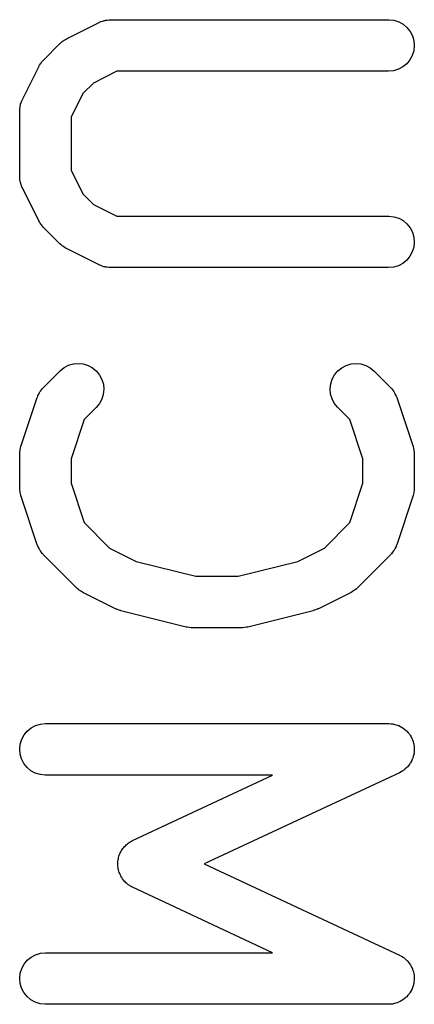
# Model space of a CAD drawing. Extents: x 0.06 to 3.68, y 0.9 to 3.15.
# Tile 2 of 13: x 0.2442 to 0.2895, y 0.9914 to 1.1042. Entities that reach past the tile are written whole.
import ezdxf

# ---------------------------------------------------------------- set-up
doc = ezdxf.new("R2010")
doc.units = 0
doc.header["$MEASUREMENT"] = 0
doc.layers.add('BLACK', color=7, linetype='CONTINUOUS')

msp = doc.modelspace()

# ---------------------------------------------------------------- linework, layer by layer
at = {"layer": 'BLACK', "linetype": 'CONTINUOUS'}
for p, q in [((0.25356, 1.10399), (0.25376, 1.10404)), ((0.25376, 1.10404), (0.25395, 1.10411)), ((0.25395, 1.10411), (0.25403, 1.10413)), ((0.25403, 1.10413), (0.25411, 1.10415)), ((0.25411, 1.10415), (0.25432, 1.10417)), ((0.25432, 1.10417), (0.25451, 1.1042)), ((0.25451, 1.1042), (0.2546, 1.1042)), ((0.2546, 1.1042), (0.25469, 1.10421)), ((0.25469, 1.10421), (0.28656, 1.10421)), ((0.28656, 1.10421), (0.2866, 1.10421)), ((0.2866, 1.10421), (0.28717, 1.10414)), ((0.28717, 1.10414), (0.28772, 1.10397)), ((0.24962, 1.10202), (0.25337, 1.1039)), ((0.25337, 1.1039), (0.2534, 1.10392)), ((0.2534, 1.10392), (0.25349, 1.10395)), ((0.25349, 1.10395), (0.25356, 1.10399)), ((0.28772, 1.10397), (0.28823, 1.10369)), ((0.28823, 1.10369), (0.28867, 1.10332)), ((0.28867, 1.10332), (0.28903, 1.10287)), ((0.24913, 1.10172), (0.24924, 1.10178)), ((0.24924, 1.10178), (0.24933, 1.10186)), ((0.24933, 1.10186), (0.24948, 1.10193)), ((0.24948, 1.10193), (0.24962, 1.10202)), ((0.28903, 1.10287), (0.2893, 1.10236)), ((0.2893, 1.10236), (0.28946, 1.10181)), ((0.28946, 1.10181), (0.28951, 1.10124)), ((0.24698, 1.09959), (0.24885, 1.10147)), ((0.24885, 1.10147), (0.24888, 1.1015)), ((0.24888, 1.1015), (0.24901, 1.1016)), ((0.24901, 1.1016), (0.24913, 1.10172)), ((0.28945, 1.10066), (0.28928, 1.10011)), ((0.28951, 1.10124), (0.28945, 1.10066)), ((0.24687, 1.09947), (0.24698, 1.09959)), ((0.28901, 1.0996), (0.28864, 1.09916)), ((0.28928, 1.10011), (0.28901, 1.0996)), ((0.24455, 1.09508), (0.24642, 1.09883)), ((0.24642, 1.09883), (0.24644, 1.09886)), ((0.24644, 1.09886), (0.24653, 1.099)), ((0.24653, 1.099), (0.24661, 1.09915)), ((0.24661, 1.09915), (0.24669, 1.09924)), ((0.24669, 1.09924), (0.24676, 1.09935)), ((0.24676, 1.09935), (0.24687, 1.09947)), ((0.28769, 1.09853), (0.28713, 1.09836)), ((0.28819, 1.0988), (0.28769, 1.09853)), ((0.28864, 1.09916), (0.28819, 1.0988)), ((0.25539, 1.0983), (0.25269, 1.09695)), ((0.28656, 1.0983), (0.25539, 1.0983)), ((0.28713, 1.09836), (0.28656, 1.0983)), ((0.25269, 1.09695), (0.25149, 1.09576)), ((0.24448, 1.09492), (0.24452, 1.095)), ((0.24452, 1.095), (0.24455, 1.09508)), ((0.25149, 1.09576), (0.25014, 1.09306)), ((0.24424, 1.09397), (0.24428, 1.09417)), ((0.24425, 1.09388), (0.24424, 1.09397)), ((0.24424, 1.0938), (0.24425, 1.09388)), ((0.24428, 1.09417), (0.2443, 1.09437)), ((0.2443, 1.09437), (0.24433, 1.09445)), ((0.24433, 1.09445), (0.24434, 1.09454)), ((0.24434, 1.09454), (0.24441, 1.09473)), ((0.24441, 1.09473), (0.24448, 1.09492)), ((0.24424, 1.09376), (0.24424, 1.0938)), ((0.24424, 1.08626), (0.24424, 1.09376)), ((0.25014, 1.09306), (0.25014, 1.08696)), ((0.24424, 1.08617), (0.24424, 1.08626)), ((0.24424, 1.08608), (0.24424, 1.08617)), ((0.24427, 1.08589), (0.24424, 1.08608)), ((0.25014, 1.08696), (0.25149, 1.08426)), ((0.24429, 1.08568), (0.24427, 1.08589)), ((0.24432, 1.0856), (0.24429, 1.08568)), ((0.24433, 1.08552), (0.24432, 1.0856)), ((0.2444, 1.08533), (0.24433, 1.08552)), ((0.24446, 1.08513), (0.2444, 1.08533)), ((0.2445, 1.08506), (0.24446, 1.08513)), ((0.24453, 1.08497), (0.2445, 1.08506)), ((0.24455, 1.08494), (0.24453, 1.08497)), ((0.24642, 1.08119), (0.24455, 1.08494)), ((0.25149, 1.08426), (0.25269, 1.08306)), ((0.25269, 1.08306), (0.25539, 1.08171)), ((0.25539, 1.08171), (0.28656, 1.08171)), ((0.28656, 1.08171), (0.2866, 1.08171)), ((0.2866, 1.08171), (0.28717, 1.08165)), ((0.28717, 1.08165), (0.28772, 1.08147)), ((0.28772, 1.08147), (0.28823, 1.0812)), ((0.24651, 1.08105), (0.24642, 1.08119)), ((0.24659, 1.0809), (0.24651, 1.08105)), ((0.24666, 1.0808), (0.24659, 1.0809)), ((0.24673, 1.0807), (0.24666, 1.0808)), ((0.24684, 1.08058), (0.24673, 1.0807)), ((0.24695, 1.08045), (0.24684, 1.08058)), ((0.24698, 1.08042), (0.24695, 1.08045)), ((0.24885, 1.07855), (0.24698, 1.08042)), ((0.28823, 1.0812), (0.28867, 1.08082)), ((0.28867, 1.08082), (0.28903, 1.08038)), ((0.28903, 1.08038), (0.2893, 1.07987)), ((0.2893, 1.07987), (0.28946, 1.07931)), ((0.28946, 1.07931), (0.28951, 1.07874)), ((0.24898, 1.07844), (0.24885, 1.07855)), ((0.2491, 1.07832), (0.24898, 1.07844)), ((0.2492, 1.07826), (0.2491, 1.07832)), ((0.2493, 1.07818), (0.2492, 1.07826)), ((0.24944, 1.0781), (0.2493, 1.07818)), ((0.24958, 1.07801), (0.24944, 1.0781)), ((0.28945, 1.07817), (0.28928, 1.07761)), ((0.28951, 1.07874), (0.28945, 1.07817)), ((0.24962, 1.07799), (0.24958, 1.07801)), ((0.25337, 1.07612), (0.24962, 1.07799)), ((0.28901, 1.07711), (0.28864, 1.07666)), ((0.28928, 1.07761), (0.28901, 1.07711)), ((0.25345, 1.07609), (0.25337, 1.07612)), ((0.25353, 1.07604), (0.25345, 1.07609)), ((0.25372, 1.07598), (0.25353, 1.07604)), ((0.25391, 1.07591), (0.25372, 1.07598)), ((0.25399, 1.0759), (0.25391, 1.07591)), ((0.25407, 1.07587), (0.25399, 1.0759)), ((0.25427, 1.07585), (0.25407, 1.07587)), ((0.25447, 1.07581), (0.25427, 1.07585)), ((0.25456, 1.07582), (0.25447, 1.07581)), ((0.25465, 1.07581), (0.25456, 1.07582)), ((0.25469, 1.07581), (0.25465, 1.07581)), ((0.28656, 1.07581), (0.25469, 1.07581)), ((0.28713, 1.07586), (0.28656, 1.07581)), ((0.28769, 1.07603), (0.28713, 1.07586)), ((0.28819, 1.0763), (0.28769, 1.07603)), ((0.28864, 1.07666), (0.28819, 1.0763)), ((0.24933, 1.06436), (0.24984, 1.06463)), ((0.24984, 1.06463), (0.2504, 1.06479)), ((0.2504, 1.06479), (0.25097, 1.06484)), ((0.25097, 1.06484), (0.25154, 1.06478)), ((0.25154, 1.06478), (0.25209, 1.0646)), ((0.25209, 1.0646), (0.2526, 1.06433)), ((0.28119, 1.06435), (0.28169, 1.06462)), ((0.28169, 1.06462), (0.28225, 1.06478)), ((0.28225, 1.06478), (0.28282, 1.06484)), ((0.28282, 1.06484), (0.28339, 1.06478)), ((0.28339, 1.06478), (0.28395, 1.06461)), ((0.28395, 1.06461), (0.28445, 1.06434)), ((0.24698, 1.0621), (0.24885, 1.06397)), ((0.24885, 1.06397), (0.24888, 1.064)), ((0.24888, 1.064), (0.24933, 1.06436)), ((0.2526, 1.06433), (0.25304, 1.06396)), ((0.25304, 1.06396), (0.2534, 1.06351)), ((0.2534, 1.06351), (0.25367, 1.063)), ((0.28009, 1.06304), (0.28037, 1.06355)), ((0.28037, 1.06355), (0.28074, 1.06399)), ((0.28074, 1.06399), (0.28119, 1.06435)), ((0.28445, 1.06434), (0.2849, 1.06397)), ((0.2849, 1.06397), (0.28677, 1.0621)), ((0.25367, 1.063), (0.25384, 1.06245)), ((0.25384, 1.06245), (0.25389, 1.06188)), ((0.27986, 1.06192), (0.27992, 1.06249)), ((0.27992, 1.06249), (0.28009, 1.06304)), ((0.24631, 1.06106), (0.24634, 1.06115)), ((0.24634, 1.06115), (0.24643, 1.06132)), ((0.24643, 1.06132), (0.24652, 1.06151)), ((0.24652, 1.06151), (0.24657, 1.06158)), ((0.24657, 1.06158), (0.24661, 1.06165)), ((0.24661, 1.06165), (0.24674, 1.06181)), ((0.24674, 1.06181), (0.24686, 1.06197)), ((0.24686, 1.06197), (0.24692, 1.06203)), ((0.24692, 1.06203), (0.24698, 1.0621)), ((0.25383, 1.0613), (0.25366, 1.06075)), ((0.25389, 1.06188), (0.25383, 1.0613)), ((0.27991, 1.06134), (0.27986, 1.06192)), ((0.28007, 1.06079), (0.27991, 1.06134)), ((0.28677, 1.0621), (0.2868, 1.06207)), ((0.2868, 1.06207), (0.28686, 1.062)), ((0.28686, 1.062), (0.28692, 1.06194)), ((0.28692, 1.06194), (0.28704, 1.06178)), ((0.28704, 1.06178), (0.28716, 1.06162)), ((0.28716, 1.06162), (0.2872, 1.06154)), ((0.2872, 1.06154), (0.28725, 1.06147)), ((0.28725, 1.06147), (0.28733, 1.06129)), ((0.28733, 1.06129), (0.28743, 1.06111)), ((0.24439, 1.05532), (0.24626, 1.06095)), ((0.24626, 1.06095), (0.24628, 1.06098)), ((0.24628, 1.06098), (0.24631, 1.06106)), ((0.25339, 1.06024), (0.25303, 1.0598)), ((0.25366, 1.06075), (0.25339, 1.06024)), ((0.28033, 1.06028), (0.28007, 1.06079)), ((0.28069, 1.05983), (0.28033, 1.06028)), ((0.28743, 1.06111), (0.28745, 1.06102)), ((0.28745, 1.06102), (0.28749, 1.06095)), ((0.28749, 1.06095), (0.28936, 1.05532)), ((0.25303, 1.0598), (0.25165, 1.05842)), ((0.28072, 1.0598), (0.28069, 1.05983)), ((0.2821, 1.05842), (0.28072, 1.0598)), ((0.25165, 1.05842), (0.25014, 1.05391)), ((0.28361, 1.05391), (0.2821, 1.05842)), ((0.24424, 1.05443), (0.24426, 1.05459)), ((0.24424, 1.05439), (0.24424, 1.05443)), ((0.24424, 1.05064), (0.24424, 1.05439)), ((0.24426, 1.05476), (0.24429, 1.05488)), ((0.24426, 1.05459), (0.24426, 1.05476)), ((0.24429, 1.05488), (0.2443, 1.055)), ((0.2443, 1.055), (0.24435, 1.05516)), ((0.24435, 1.05516), (0.24439, 1.05532)), ((0.28936, 1.05532), (0.28937, 1.05528)), ((0.28937, 1.05528), (0.28941, 1.05512)), ((0.28941, 1.05512), (0.28946, 1.05496)), ((0.28946, 1.05496), (0.28947, 1.05484)), ((0.28947, 1.05484), (0.28949, 1.05472)), ((0.28949, 1.05472), (0.2895, 1.05455)), ((0.2895, 1.05455), (0.28951, 1.05439)), ((0.28951, 1.05439), (0.28951, 1.05064)), ((0.25014, 1.05391), (0.25014, 1.05112)), ((0.28361, 1.05112), (0.28361, 1.05391)), ((0.25014, 1.05112), (0.25165, 1.04661)), ((0.2821, 1.04661), (0.28361, 1.05112)), ((0.24425, 1.05047), (0.24424, 1.05064)), ((0.24426, 1.05031), (0.24425, 1.05047)), ((0.24428, 1.05019), (0.24426, 1.05031)), ((0.24429, 1.05006), (0.24428, 1.05019)), ((0.24434, 1.04991), (0.24429, 1.05006)), ((0.24438, 1.04974), (0.24434, 1.04991)), ((0.28945, 1.05002), (0.2894, 1.04987)), ((0.28946, 1.05015), (0.28945, 1.05002)), ((0.28949, 1.05027), (0.28946, 1.05015)), ((0.28951, 1.0506), (0.28949, 1.05043)), ((0.28949, 1.05043), (0.28949, 1.05027)), ((0.28951, 1.05064), (0.28951, 1.0506)), ((0.24439, 1.0497), (0.24438, 1.04974)), ((0.24626, 1.04408), (0.24439, 1.0497)), ((0.28936, 1.0497), (0.28749, 1.04408)), ((0.2894, 1.04987), (0.28936, 1.0497)), ((0.25165, 1.04661), (0.25456, 1.04369)), ((0.27919, 1.04369), (0.2821, 1.04661)), ((0.2463, 1.044), (0.24626, 1.04408)), ((0.24632, 1.04392), (0.2463, 1.044)), ((0.24642, 1.04374), (0.24632, 1.04392)), ((0.2465, 1.04355), (0.24642, 1.04374)), ((0.24655, 1.04348), (0.2465, 1.04355)), ((0.24659, 1.0434), (0.24655, 1.04348)), ((0.24671, 1.04325), (0.24659, 1.0434)), ((0.24683, 1.04308), (0.24671, 1.04325)), ((0.25456, 1.04369), (0.25759, 1.04217)), ((0.27615, 1.04217), (0.27919, 1.04369)), ((0.28701, 1.04321), (0.28689, 1.04305)), ((0.28714, 1.04337), (0.28701, 1.04321)), ((0.28718, 1.04345), (0.28714, 1.04337)), ((0.28723, 1.04352), (0.28718, 1.04345)), ((0.28732, 1.0437), (0.28723, 1.04352)), ((0.28741, 1.04388), (0.28732, 1.0437)), ((0.28744, 1.04396), (0.28741, 1.04388)), ((0.28747, 1.04404), (0.28744, 1.04396)), ((0.28749, 1.04408), (0.28747, 1.04404)), ((0.24689, 1.04302), (0.24683, 1.04308)), ((0.24695, 1.04295), (0.24689, 1.04302)), ((0.24698, 1.04293), (0.24695, 1.04295)), ((0.25073, 1.03918), (0.24698, 1.04293)), ((0.25759, 1.04217), (0.26443, 1.04047)), ((0.26932, 1.04047), (0.27615, 1.04217)), ((0.28677, 1.04293), (0.28302, 1.03918)), ((0.28683, 1.04299), (0.28677, 1.04293)), ((0.28689, 1.04305), (0.28683, 1.04299)), ((0.26443, 1.04047), (0.26932, 1.04047)), ((0.25085, 1.03907), (0.25073, 1.03918)), ((0.25097, 1.03895), (0.25085, 1.03907)), ((0.25108, 1.03889), (0.25097, 1.03895)), ((0.25117, 1.03881), (0.25108, 1.03889)), ((0.25132, 1.03873), (0.25117, 1.03881)), ((0.25146, 1.03864), (0.25132, 1.03873)), ((0.25149, 1.03862), (0.25146, 1.03864)), ((0.25524, 1.03675), (0.25149, 1.03862)), ((0.28226, 1.03862), (0.27851, 1.03675)), ((0.2824, 1.03871), (0.28226, 1.03862)), ((0.28254, 1.03879), (0.2824, 1.03871)), ((0.28264, 1.03886), (0.28254, 1.03879)), ((0.28274, 1.03893), (0.28264, 1.03886)), ((0.28286, 1.03904), (0.28274, 1.03893)), ((0.28299, 1.03915), (0.28286, 1.03904)), ((0.28302, 1.03918), (0.28299, 1.03915)), ((0.25526, 1.03674), (0.25524, 1.03675)), ((0.25527, 1.03674), (0.25526, 1.03674)), ((0.25552, 1.03664), (0.25527, 1.03674)), ((0.25578, 1.03654), (0.25552, 1.03664)), ((0.25579, 1.03654), (0.25578, 1.03654)), ((0.25581, 1.03653), (0.25579, 1.03654)), ((0.25585, 1.03652), (0.25581, 1.03653)), ((0.26335, 1.03465), (0.25585, 1.03652)), ((0.2779, 1.03652), (0.2704, 1.03465)), ((0.27792, 1.03653), (0.2779, 1.03652)), ((0.27793, 1.03653), (0.27792, 1.03653)), ((0.27818, 1.03662), (0.27793, 1.03653)), ((0.27844, 1.03672), (0.27818, 1.03662)), ((0.27846, 1.03672), (0.27844, 1.03672)), ((0.27847, 1.03673), (0.27846, 1.03672)), ((0.27851, 1.03675), (0.27847, 1.03673)), ((0.2634, 1.03464), (0.26335, 1.03465)), ((0.26345, 1.03463), (0.2634, 1.03464)), ((0.26368, 1.0346), (0.26345, 1.03463)), ((0.26392, 1.03456), (0.26368, 1.0346)), ((0.26397, 1.03457), (0.26392, 1.03456)), ((0.26402, 1.03456), (0.26397, 1.03457)), ((0.26406, 1.03456), (0.26402, 1.03456)), ((0.26969, 1.03456), (0.26406, 1.03456)), ((0.26974, 1.03457), (0.26969, 1.03456)), ((0.26979, 1.03456), (0.26974, 1.03457)), ((0.27003, 1.03459), (0.26979, 1.03456)), ((0.27026, 1.03462), (0.27003, 1.03459)), ((0.27031, 1.03463), (0.27026, 1.03462)), ((0.27036, 1.03464), (0.27031, 1.03463)), ((0.2704, 1.03465), (0.27036, 1.03464)), ((0.24511, 1.02274), (0.24556, 1.0231)), ((0.24556, 1.0231), (0.24607, 1.02337)), ((0.24607, 1.02337), (0.24662, 1.02354)), ((0.24662, 1.02354), (0.24719, 1.02359)), ((0.24719, 1.02359), (0.28656, 1.02359)), ((0.28656, 1.02359), (0.2866, 1.02359)), ((0.2866, 1.02359), (0.28682, 1.02357)), ((0.28682, 1.02357), (0.28704, 1.02355)), ((0.28704, 1.02355), (0.28711, 1.02354)), ((0.28711, 1.02354), (0.28717, 1.02353)), ((0.28717, 1.02353), (0.28738, 1.02346)), ((0.28738, 1.02346), (0.2876, 1.02341)), ((0.2876, 1.02341), (0.28766, 1.02338)), ((0.28766, 1.02338), (0.28772, 1.02336)), ((0.28772, 1.02336), (0.28792, 1.02325)), ((0.28792, 1.02325), (0.28812, 1.02315)), ((0.28812, 1.02315), (0.28817, 1.02311)), ((0.28817, 1.02311), (0.28823, 1.02308)), ((0.28823, 1.02308), (0.2884, 1.02294)), ((0.2884, 1.02294), (0.28857, 1.0228)), ((0.2443, 1.02123), (0.24447, 1.02179)), ((0.24447, 1.02179), (0.24474, 1.02229)), ((0.24474, 1.02229), (0.24511, 1.02274)), ((0.28857, 1.0228), (0.28862, 1.02275)), ((0.28862, 1.02275), (0.28867, 1.02271)), ((0.28867, 1.02271), (0.28881, 1.02254)), ((0.28881, 1.02254), (0.28895, 1.02237)), ((0.28895, 1.02237), (0.28899, 1.02231)), ((0.28899, 1.02231), (0.28903, 1.02226)), ((0.28903, 1.02226), (0.28913, 1.02206)), ((0.28913, 1.02206), (0.28924, 1.02187)), ((0.28924, 1.02187), (0.28927, 1.02181)), ((0.28927, 1.02181), (0.2893, 1.02175)), ((0.2893, 1.02175), (0.28936, 1.02154)), ((0.24424, 1.02066), (0.2443, 1.02123)), ((0.24429, 1.02009), (0.24424, 1.02066)), ((0.28936, 1.02154), (0.28943, 1.02133)), ((0.28943, 1.02133), (0.28944, 1.02126)), ((0.28944, 1.02126), (0.28946, 1.02119)), ((0.28946, 1.02119), (0.28948, 1.02097)), ((0.28948, 1.02097), (0.28951, 1.02076)), ((0.28951, 1.02062), (0.28949, 1.0204)), ((0.28951, 1.02076), (0.28951, 1.02069)), ((0.28951, 1.02069), (0.28951, 1.02062)), ((0.24445, 1.01954), (0.24429, 1.02009)), ((0.24472, 1.01902), (0.24445, 1.01954)), ((0.28928, 1.0195), (0.28918, 1.0193)), ((0.2893, 1.01956), (0.28928, 1.0195)), ((0.28933, 1.01962), (0.2893, 1.01956)), ((0.28939, 1.01984), (0.28933, 1.01962)), ((0.28945, 1.02005), (0.28939, 1.01984)), ((0.28946, 1.02011), (0.28945, 1.02005)), ((0.28948, 1.02018), (0.28946, 1.02011)), ((0.28949, 1.0204), (0.28948, 1.02018)), ((0.24508, 1.01858), (0.24472, 1.01902)), ((0.24552, 1.0182), (0.24508, 1.01858)), ((0.28847, 1.01841), (0.2883, 1.01826)), ((0.28864, 1.01855), (0.28847, 1.01841)), ((0.28868, 1.0186), (0.28864, 1.01855)), ((0.28873, 1.01864), (0.28868, 1.0186)), ((0.28887, 1.01882), (0.28873, 1.01864)), ((0.28901, 1.01899), (0.28887, 1.01882)), ((0.28904, 1.01905), (0.28901, 1.01899)), ((0.28908, 1.0191), (0.28904, 1.01905)), ((0.28918, 1.0193), (0.28908, 1.0191)), ((0.24603, 1.01793), (0.24552, 1.0182)), ((0.24658, 1.01775), (0.24603, 1.01793)), ((0.24715, 1.01769), (0.24658, 1.01775)), ((0.24719, 1.01769), (0.24715, 1.01769)), ((0.27325, 1.01769), (0.24719, 1.01769)), ((0.25719, 1.01019), (0.27325, 1.01769)), ((0.28781, 1.01797), (0.26542, 1.00752)), ((0.288, 1.01808), (0.28781, 1.01797)), ((0.28819, 1.01818), (0.288, 1.01808)), ((0.28825, 1.01822), (0.28819, 1.01818)), ((0.2883, 1.01826), (0.28825, 1.01822)), ((0.256, 1.00916), (0.25607, 1.00928)), ((0.25607, 1.00928), (0.25617, 1.00939)), ((0.25617, 1.00939), (0.25626, 1.00952)), ((0.25626, 1.00952), (0.25637, 1.00961)), ((0.25637, 1.00961), (0.25646, 1.00971)), ((0.25646, 1.00971), (0.25658, 1.0098)), ((0.25658, 1.0098), (0.25669, 1.0099)), ((0.25669, 1.0099), (0.25681, 1.00997)), ((0.25681, 1.00997), (0.25692, 1.01005)), ((0.25692, 1.01005), (0.25706, 1.01012)), ((0.25706, 1.01012), (0.25719, 1.01019)), ((0.25556, 1.00811), (0.25558, 1.00824)), ((0.25558, 1.00824), (0.25563, 1.00839)), ((0.25563, 1.00839), (0.25567, 1.00854)), ((0.25567, 1.00854), (0.25573, 1.00866)), ((0.25573, 1.00866), (0.25577, 1.00879)), ((0.25577, 1.00879), (0.25585, 1.00892)), ((0.25585, 1.00892), (0.25592, 1.00906)), ((0.25592, 1.00906), (0.256, 1.00916)), ((0.25549, 1.00767), (0.25551, 1.00783)), ((0.2555, 1.00754), (0.25549, 1.00767)), ((0.25549, 1.0074), (0.2555, 1.00754)), ((0.25551, 1.00725), (0.25549, 1.0074)), ((0.25551, 1.00783), (0.25552, 1.00798)), ((0.25552, 1.0071), (0.25551, 1.00725)), ((0.25552, 1.00798), (0.25556, 1.00811)), ((0.25555, 1.00697), (0.25552, 1.0071)), ((0.26542, 1.00752), (0.28781, 0.99707)), ((0.25557, 1.00683), (0.25555, 1.00697)), ((0.25562, 1.00669), (0.25557, 1.00683)), ((0.25565, 1.00654), (0.25562, 1.00669)), ((0.25571, 1.00642), (0.25565, 1.00654)), ((0.25575, 1.00629), (0.25571, 1.00642)), ((0.25583, 1.00616), (0.25575, 1.00629)), ((0.2559, 1.00602), (0.25583, 1.00616)), ((0.25598, 1.00591), (0.2559, 1.00602)), ((0.25604, 1.00579), (0.25598, 1.00591)), ((0.25615, 1.00567), (0.25604, 1.00579)), ((0.25624, 1.00555), (0.25615, 1.00567)), ((0.25634, 1.00546), (0.25624, 1.00555)), ((0.25643, 1.00536), (0.25634, 1.00546)), ((0.25655, 1.00526), (0.25643, 1.00536)), ((0.25666, 1.00516), (0.25655, 1.00526)), ((0.25678, 1.00509), (0.25666, 1.00516)), ((0.25688, 1.00501), (0.25678, 1.00509)), ((0.25702, 1.00494), (0.25688, 1.00501)), ((0.25715, 1.00486), (0.25702, 1.00494)), ((0.25719, 1.00484), (0.25715, 1.00486)), ((0.27325, 0.99735), (0.25719, 1.00484)), ((0.24556, 0.99685), (0.24607, 0.99712)), ((0.24607, 0.99712), (0.24662, 0.99729)), ((0.24662, 0.99729), (0.24719, 0.99735)), ((0.24719, 0.99735), (0.27325, 0.99735)), ((0.28781, 0.99707), (0.28785, 0.99705)), ((0.28785, 0.99705), (0.28803, 0.99694)), ((0.28803, 0.99694), (0.28823, 0.99683)), ((0.24447, 0.99554), (0.24474, 0.99605)), ((0.24474, 0.99605), (0.24511, 0.99649)), ((0.24511, 0.99649), (0.24556, 0.99685)), ((0.28823, 0.99683), (0.28828, 0.99679)), ((0.28828, 0.99679), (0.28834, 0.99675)), ((0.28834, 0.99675), (0.2885, 0.9966)), ((0.2885, 0.9966), (0.28867, 0.99646)), ((0.28867, 0.99646), (0.28871, 0.99641)), ((0.28871, 0.99641), (0.28876, 0.99636)), ((0.28876, 0.99636), (0.28889, 0.99618)), ((0.28889, 0.99618), (0.28903, 0.99601)), ((0.28903, 0.99601), (0.28906, 0.99595)), ((0.28906, 0.99595), (0.2891, 0.9959)), ((0.2891, 0.9959), (0.2892, 0.9957)), ((0.24424, 0.99442), (0.2443, 0.99499)), ((0.2443, 0.99499), (0.24447, 0.99554)), ((0.2892, 0.9957), (0.2893, 0.9955)), ((0.2893, 0.9955), (0.28932, 0.99544)), ((0.28932, 0.99544), (0.28935, 0.99537)), ((0.28935, 0.99537), (0.2894, 0.99516)), ((0.2894, 0.99516), (0.28946, 0.99495)), ((0.28946, 0.99495), (0.28947, 0.99488)), ((0.28947, 0.99488), (0.28948, 0.99482)), ((0.28948, 0.99482), (0.28949, 0.99459)), ((0.24429, 0.99384), (0.24424, 0.99442)), ((0.24445, 0.99329), (0.24429, 0.99384)), ((0.28942, 0.99367), (0.28935, 0.99346)), ((0.28943, 0.99374), (0.28942, 0.99367)), ((0.28945, 0.9938), (0.28943, 0.99374)), ((0.28947, 0.99402), (0.28945, 0.9938)), ((0.28951, 0.99424), (0.28947, 0.99402)), ((0.28949, 0.99459), (0.28951, 0.99437)), ((0.28951, 0.99437), (0.28951, 0.99431)), ((0.28951, 0.99431), (0.28951, 0.99424)), ((0.24472, 0.99278), (0.24445, 0.99329)), ((0.24508, 0.99233), (0.24472, 0.99278)), ((0.28878, 0.99247), (0.28864, 0.9923)), ((0.28893, 0.99263), (0.28878, 0.99247)), ((0.28897, 0.99269), (0.28893, 0.99263)), ((0.28901, 0.99274), (0.28897, 0.99269)), ((0.28911, 0.99294), (0.28901, 0.99274)), ((0.28923, 0.99313), (0.28911, 0.99294)), ((0.28925, 0.99319), (0.28923, 0.99313)), ((0.28928, 0.99325), (0.28925, 0.99319)), ((0.28935, 0.99346), (0.28928, 0.99325)), ((0.24552, 0.99196), (0.24508, 0.99233)), ((0.24603, 0.99168), (0.24552, 0.99196)), ((0.24658, 0.99151), (0.24603, 0.99168)), ((0.24715, 0.99144), (0.24658, 0.99151)), ((0.24719, 0.99144), (0.24715, 0.99144)), ((0.28656, 0.99144), (0.24719, 0.99144)), ((0.28678, 0.99146), (0.28656, 0.99144)), ((0.287, 0.99147), (0.28678, 0.99146)), ((0.28707, 0.99149), (0.287, 0.99147)), ((0.28713, 0.9915), (0.28707, 0.99149)), ((0.28735, 0.99156), (0.28713, 0.9915)), ((0.28756, 0.99162), (0.28735, 0.99156)), ((0.28762, 0.99164), (0.28756, 0.99162)), ((0.28769, 0.99167), (0.28762, 0.99164)), ((0.28788, 0.99177), (0.28769, 0.99167)), ((0.28808, 0.99186), (0.28788, 0.99177)), ((0.28813, 0.9919), (0.28808, 0.99186)), ((0.28819, 0.99194), (0.28813, 0.9919)), ((0.28836, 0.99207), (0.28819, 0.99194)), ((0.28854, 0.99221), (0.28836, 0.99207)), ((0.28859, 0.99226), (0.28854, 0.99221)), ((0.28864, 0.9923), (0.28859, 0.99226))]:
    msp.add_line(p, q, dxfattribs=at)

doc.saveas('drawing.dxf')
